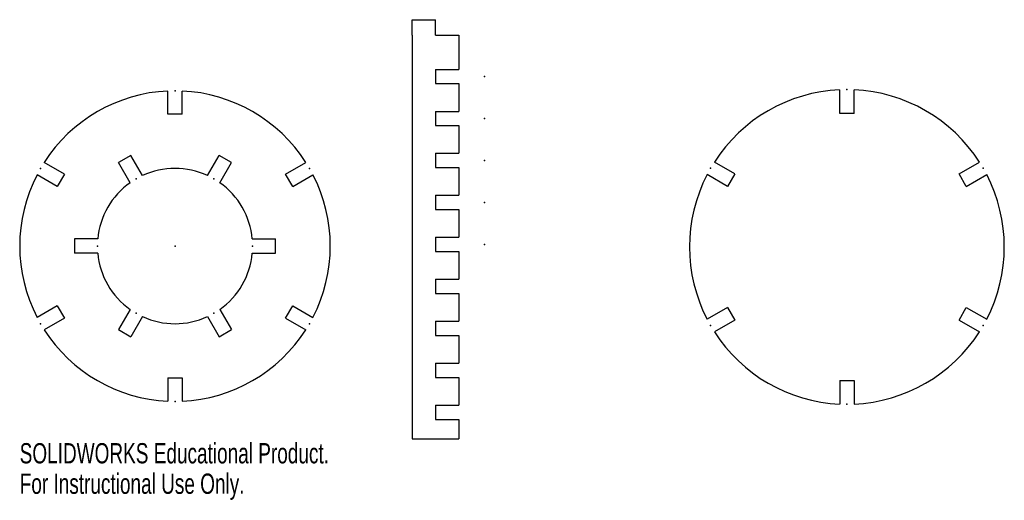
# Model space of a CAD drawing. Header units: millimetres. Extents: x -37 to 198, y -61 to 54.
import ezdxf

# ---------------------------------------------------------------- set-up
doc = ezdxf.new("R2010")
doc.units = ezdxf.units.MM
doc.header["$PDSIZE"] = -1
doc.styles.add('SLDTEXTSTYLE0', font='TXT', dxfattribs={"width": 0.7})

msp = doc.modelspace()

# ---------------------------------------------------------------- linework, layer by layer
at = {"color": 7, "linetype": 'Continuous'}
for p, q in [((56.49, 50.26), (56.49, 53.96)), ((56.49, 53.96), (62.04, 53.96)), ((62.04, 50.26), (62.04, 53.96)), ((56.49, 50.26), (56.49, -45.94)), ((62.04, 50.26), (67.59, 50.26)), ((67.59, 50.26), (67.59, 42.11)), ((62.04, 42.11), (67.59, 42.11)), ((62.04, 42.11), (62.04, 38.71)), ((62.04, 38.71), (67.59, 38.71)), ((67.59, 38.71), (67.59, 32.11)), ((-1.7, 31.41), (-1.7, 36.96)), ((1.7, 31.41), (1.7, 36.96)), ((158.35, 31.63), (158.35, 37.25)), ((161.8, 31.63), (161.8, 37.25)), ((1.7, 31.41), (-1.7, 31.41)), ((62.04, 32.11), (67.59, 32.11)), ((62.04, 32.11), (62.04, 28.71)), ((161.8, 31.63), (158.35, 31.63)), ((62.04, 28.71), (67.59, 28.71)), ((67.59, 28.71), (67.59, 22.11)), ((-10.51, 21.61), (-13.46, 19.91)), ((-7.74, 16.8), (-10.51, 21.61)), ((7.74, 16.8), (10.51, 21.61)), ((13.46, 19.91), (10.51, 21.61)), ((62.04, 22.11), (67.59, 22.11)), ((62.04, 22.11), (62.04, 18.71)), ((-26.35, 17.18), (-31.16, 19.95)), ((-10.68, 15.1), (-13.46, 19.91)), ((10.68, 15.1), (13.46, 19.91)), ((26.35, 17.18), (31.16, 19.95)), ((133.36, 17.2), (128.49, 20.02)), ((186.78, 17.2), (191.65, 20.02)), ((-28.05, 14.23), (-32.86, 17.01)), ((-26.35, 17.18), (-28.05, 14.23)), ((28.05, 14.23), (26.35, 17.18)), ((28.05, 14.23), (32.86, 17.01)), ((62.04, 18.71), (67.59, 18.71)), ((67.59, 18.71), (67.59, 12.11)), ((131.64, 14.22), (126.77, 17.03)), ((133.36, 17.2), (131.64, 14.22)), ((188.5, 14.22), (186.78, 17.2)), ((188.5, 14.22), (193.38, 17.03)), ((62.04, 12.11), (67.59, 12.11)), ((62.04, 12.11), (62.04, 8.71)), ((62.04, 8.71), (67.59, 8.71)), ((67.59, 8.71), (67.59, 2.11)), ((-18.42, 1.7), (-23.97, 1.7)), ((-23.97, 1.7), (-23.97, -1.7)), ((18.42, 1.7), (23.97, 1.7)), ((23.97, -1.7), (23.97, 1.7)), ((62.04, 2.11), (67.59, 2.11)), ((62.04, 2.11), (62.04, -1.29)), ((-18.42, -1.7), (-23.97, -1.7)), ((18.42, -1.7), (23.97, -1.7)), ((62.04, -1.29), (67.59, -1.29)), ((67.59, -1.29), (67.59, -7.89)), ((62.04, -7.89), (67.59, -7.89)), ((62.04, -7.89), (62.04, -11.29)), ((62.04, -11.29), (67.59, -11.29)), ((67.59, -11.29), (67.59, -17.89)), ((-28.05, -14.23), (-32.86, -17.01)), ((-28.05, -14.23), (-26.35, -17.18)), ((-10.68, -15.1), (-13.46, -19.91)), ((10.68, -15.1), (13.46, -19.91)), ((26.35, -17.18), (28.05, -14.23)), ((28.05, -14.23), (32.86, -17.01)), ((131.64, -14.63), (126.77, -17.44)), ((131.64, -14.63), (133.36, -17.62)), ((186.78, -17.62), (188.5, -14.63)), ((188.5, -14.63), (193.38, -17.44)), ((-26.35, -17.18), (-31.16, -19.95)), ((-7.74, -16.8), (-10.51, -21.61)), ((7.74, -16.8), (10.51, -21.61)), ((26.35, -17.18), (31.16, -19.95)), ((62.04, -17.89), (67.59, -17.89)), ((62.04, -17.89), (62.04, -21.29)), ((133.36, -17.62), (128.49, -20.43)), ((186.78, -17.62), (191.65, -20.43)), ((-13.46, -19.91), (-10.51, -21.61)), ((10.51, -21.61), (13.46, -19.91)), ((62.04, -21.29), (67.59, -21.29)), ((67.59, -21.29), (67.59, -27.89)), ((62.04, -27.89), (67.59, -27.89)), ((62.04, -27.89), (62.04, -31.29)), ((-1.7, -31.41), (1.7, -31.41)), ((-1.7, -31.41), (-1.7, -36.96)), ((1.7, -31.41), (1.7, -36.96)), ((62.04, -31.29), (67.59, -31.29)), ((67.59, -31.29), (67.59, -37.89)), ((158.35, -32.04), (161.8, -32.04)), ((158.35, -32.04), (158.35, -37.67)), ((161.8, -32.04), (161.8, -37.67)), ((62.04, -37.89), (67.59, -37.89)), ((62.04, -37.89), (62.04, -41.29)), ((62.04, -41.29), (67.59, -41.29)), ((67.59, -41.29), (67.59, -45.94)), ((56.49, -45.94), (67.59, -45.94))]:
    msp.add_line(p, q, dxfattribs=at)
for centre, radius, start, end in [((0, 0), 37, 92.6334, 147.3666), ((0, 0), 37, 32.6334, 87.3666), ((160.07, -0.21), 37.5, 92.6365, 147.3635), ((160.07, -0.21), 37.5, 32.6365, 87.3635), ((0, 0), 37, 152.6334, 207.3666), ((0, 0), 18.5, 65.2725, 114.7275), ((0, 0), 37, 332.6334, 27.3666), ((160.07, -0.21), 37.5, 152.6365, 207.3635), ((160.07, -0.21), 37.5, 332.6365, 27.3635), ((0, 0), 18.5, 125.2725, 174.7275), ((0, 0), 18.5, 5.2725, 54.7275), ((0, 0), 18.5, 185.2725, 234.7275), ((0, 0), 18.5, 305.2725, 354.7275), ((0, 0), 18.5, 245.2725, 294.7275), ((0, 0), 37, 212.6334, 267.3666), ((0, 0), 37, 272.6334, 327.3666), ((160.07, -0.21), 37.5, 212.6365, 267.3635), ((160.07, -0.21), 37.5, 272.6365, 327.3635)]:
    msp.add_arc(centre, radius, start, end, dxfattribs=at)
for p in [(73.74, 40.41), (0, 37), (160.07, 37.29), (73.74, 30.41), (73.74, 20.41), (-32.04, 18.5), (32.04, 18.5), (127.6, 18.54), (192.55, 18.54), (-9.25, 16.02), (9.25, 16.02), (73.74, 10.41), (-18.5, 0), (0, 0), (0, 0), (18.5, 0), (73.74, 0.41), (-9.25, -16.02), (9.25, -16.02), (-32.04, -18.5), (32.04, -18.5), (127.6, -18.96), (192.55, -18.96), (0, -37), (160.07, -37.71)]:
    msp.add_point(p, dxfattribs=at)

# ---------------------------------------------------------------- texts
at = {"color": 7, "linetype": 'Continuous', "char_height": 4.8336, "attachment_point": 1, "style": 'SLDTEXTSTYLE0'}
for s, insert in [('SOLIDWORKS Educational Product.', (-37, -46.96)), ('For Instructional Use Only.', (-37, -54.21))]:
    msp.add_mtext(s, dxfattribs=dict(at, insert=insert))

doc.saveas('drawing.dxf')
